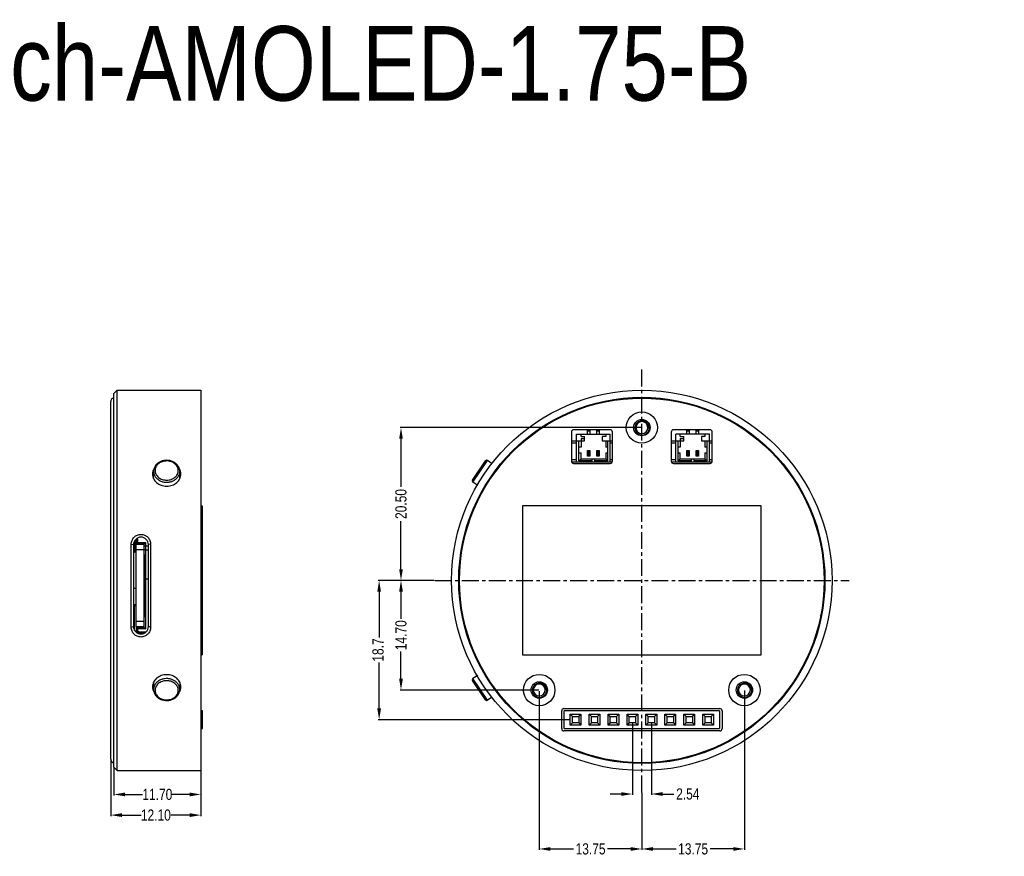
# Model space of a CAD drawing. Header units: millimetres. Extents: x -15 to 291, y -237 to -100.
# Tile 4 of 4: x 159 to 291, y -212 to -100. Entities that reach past the tile are written whole.
import ezdxf

# ---------------------------------------------------------------- set-up
doc = ezdxf.new("R2010")
doc.units = ezdxf.units.MM
doc.header["$LTSCALE"] = 1.21
doc.header["$MEASUREMENT"] = 0
doc.header["$PDMODE"] = 3
doc.header["$PDSIZE"] = 0.3125
doc.linetypes.add('CENTER', pattern=[0.6, 0.375, -0.075, 0.075, -0.075])
doc.layers.get('0').update_dxf_attribs({"linetype": 'CONTINUOUS'})
doc.layers.get('DEFPOINTS').update_dxf_attribs({"linetype": 'CONTINUOUS'})
doc.layers.add('Dim', color=3, linetype='CONTINUOUS', lineweight=25)
doc.layers.add('Text', color=3, linetype='CONTINUOUS', lineweight=25)
doc.layers.add('IMPORTED12', color=7, linetype='CONTINUOUS')
doc.styles.get("Standard").update_dxf_attribs({"font": 'txt', "width": 0.8})
doc.dimstyles.get("Standard").update_dxf_attribs({"dimtxt": 0.15625, "dimasz": 0.1875, "dimexe": 0.125, "dimexo": 0.0625, "dimgap": 0.09, "dimtad": 0, "dimtih": 1, "dimtoh": 1, "dimzin": 4, "dimdsep": 46, "dimtxsty": 'Standard', "dimblk": '_FILLED', "dimblk1": '_FILLED', "dimblk2": '_FILLED', "dimcen": 0.09, "dimazin": 1, "dimtp": 0.01, "dimtm": 0.01, "dimtfac": 1, "dimtofl": 0, "dimtmove": 0, "dimatfit": 3, "dimldrblk": '_FILLED', "dimfxl": 1, "dimtolj": 1, "dimtzin": 4, "dimarcsym": 0})

# ---------------------------------------------------------------- blocks, each defined once
blk = doc.blocks.new('_FILLED')
at = {"color": 0, "linetype": 'ByBlock'}
blk.add_solid([(0, 0), (-1, 0.167), (-1, -0.167)], dxfattribs=at)
blk = doc.blocks.new('*D13')
at = {"layer": 'DEFPOINTS', "color": 0}
for p in [(171.5, -199.78), (183.2, -200.23), (183.2, -203.44)]:
    blk.add_point(p, dxfattribs=at)
at = {"layer": 'Dim', "color": 0, "lineweight": -2}
for p, q in [((171.5, -199.84), (171.5, -203.56)), ((183.2, -200.29), (183.2, -203.56)), ((173, -203.44), (175.36, -203.44)), ((181.7, -203.44), (179.34, -203.44))]:
    blk.add_line(p, q, dxfattribs=at)
at = {"layer": 'Dim', "color": 0, "lineweight": -2, "xscale": 1.5, "yscale": 1.5, "zscale": 1.5, "rotation": 180}
blk.add_blockref('_FILLED', (171.5, -203.44), dxfattribs=at)
at = {"layer": 'Dim', "color": 0, "lineweight": -2, "xscale": 1.5, "yscale": 1.5, "zscale": 1.5}
blk.add_blockref('_FILLED', (183.2, -203.44), dxfattribs=at)
at = {"layer": 'Dim', "color": 0, "insert": (177.35, -203.44), "char_height": 1.5, "attachment_point": 5}
blk.add_mtext('\\A1;11.70', dxfattribs=at)
blk = doc.blocks.new('*D14')
at = {"layer": 'DEFPOINTS', "color": 0}
for p in [(171.1, -198.71), (183.2, -200.23), (183.2, -206.21)]:
    blk.add_point(p, dxfattribs=at)
at = {"layer": 'Dim', "color": 0, "lineweight": -2}
for p, q in [((171.1, -198.77), (171.1, -206.33)), ((183.2, -200.29), (183.2, -206.33)), ((172.6, -206.21), (175.16, -206.21)), ((181.7, -206.21), (179.14, -206.21))]:
    blk.add_line(p, q, dxfattribs=at)
at = {"layer": 'Dim', "color": 0, "lineweight": -2, "xscale": 1.5, "yscale": 1.5, "zscale": 1.5, "rotation": 180}
blk.add_blockref('_FILLED', (171.1, -206.21), dxfattribs=at)
at = {"layer": 'Dim', "color": 0, "lineweight": -2, "xscale": 1.5, "yscale": 1.5, "zscale": 1.5}
blk.add_blockref('_FILLED', (183.2, -206.21), dxfattribs=at)
at = {"layer": 'Dim', "color": 0, "insert": (177.15, -206.21), "char_height": 1.5, "attachment_point": 5}
blk.add_mtext('\\A1;12.10', dxfattribs=at)
blk = doc.blocks.new('*D15')
at = {"layer": 'DEFPOINTS', "color": 0}
for p in [(242.31, -154.23), (210.02, -174.73), (214.56, -174.73)]:
    blk.add_point(p, dxfattribs=at)
at = {"layer": 'Dim', "color": 0, "lineweight": -2}
for p, q in [((242.25, -154.23), (209.9, -154.23)), ((210.02, -155.73), (210.02, -162.19)), ((210.02, -173.23), (210.02, -166.77)), ((214.49, -174.73), (209.9, -174.73))]:
    blk.add_line(p, q, dxfattribs=at)
at = {"layer": 'Dim', "color": 0, "lineweight": -2, "xscale": 1.5, "yscale": 1.5, "zscale": 1.5}
for p, rotation in [((210.02, -154.23), 90), ((210.02, -174.73), 270)]:
    blk.add_blockref('_FILLED', p, dxfattribs=dict(at, rotation=rotation))
at = {"layer": 'Dim', "color": 0, "insert": (210.02, -164.48), "char_height": 1.5, "attachment_point": 5, "rotation": 90}
blk.add_mtext('\\A1;20.50', dxfattribs=at)
blk = doc.blocks.new('*D16')
at = {"layer": 'DEFPOINTS', "color": 0}
for p in [(210.02, -174.73), (214.56, -174.73), (228.57, -189.43)]:
    blk.add_point(p, dxfattribs=at)
at = {"layer": 'Dim', "color": 0, "lineweight": -2}
for p, q in [((214.49, -174.73), (209.9, -174.73)), ((210.02, -176.23), (210.02, -179.89)), ((210.02, -187.93), (210.02, -184.27)), ((228.51, -189.43), (209.9, -189.43))]:
    blk.add_line(p, q, dxfattribs=at)
at = {"layer": 'Dim', "color": 0, "lineweight": -2, "xscale": 1.5, "yscale": 1.5, "zscale": 1.5}
for p, rotation in [((210.02, -174.73), 90), ((210.02, -189.43), 270)]:
    blk.add_blockref('_FILLED', p, dxfattribs=dict(at, rotation=rotation))
at = {"layer": 'Dim', "color": 0, "insert": (210.02, -182.08), "char_height": 1.5, "attachment_point": 5, "rotation": 90}
blk.add_mtext('\\A1;14.70', dxfattribs=at)
blk = doc.blocks.new('*D17')
at = {"layer": 'DEFPOINTS', "color": 0}
for p in [(207.09, -174.73), (214.56, -174.73), (232.71, -193.41)]:
    blk.add_point(p, dxfattribs=at)
at = {"layer": 'Dim', "color": 0, "lineweight": -2}
for p, q in [((214.49, -174.73), (206.97, -174.73)), ((207.09, -176.23), (207.09, -182.38)), ((207.09, -191.91), (207.09, -185.76)), ((232.64, -193.41), (206.97, -193.41))]:
    blk.add_line(p, q, dxfattribs=at)
at = {"layer": 'Dim', "color": 0, "lineweight": -2, "xscale": 1.5, "yscale": 1.5, "zscale": 1.5}
for p, rotation in [((207.09, -174.73), 90), ((207.09, -193.41), 270)]:
    blk.add_blockref('_FILLED', p, dxfattribs=dict(at, rotation=rotation))
at = {"layer": 'Dim', "color": 0, "insert": (206.94, -184.07), "char_height": 1.5, "attachment_point": 5, "rotation": 90}
blk.add_mtext('\\A1;18.7', dxfattribs=at)
blk = doc.blocks.new('*D20')
at = {"layer": 'DEFPOINTS', "color": 0}
for p in [(256.06, -189.43), (242.31, -203.18), (256.06, -210.75)]:
    blk.add_point(p, dxfattribs=at)
at = {"layer": 'Dim', "color": 0, "lineweight": -2}
for p, q in [((256.06, -189.49), (256.06, -210.88)), ((242.31, -203.24), (242.31, -210.88)), ((243.81, -210.75), (246.9, -210.75)), ((254.56, -210.75), (251.48, -210.75))]:
    blk.add_line(p, q, dxfattribs=at)
at = {"layer": 'Dim', "color": 0, "lineweight": -2, "xscale": 1.5, "yscale": 1.5, "zscale": 1.5, "rotation": 180}
blk.add_blockref('_FILLED', (242.31, -210.75), dxfattribs=at)
at = {"layer": 'Dim', "color": 0, "lineweight": -2, "xscale": 1.5, "yscale": 1.5, "zscale": 1.5}
blk.add_blockref('_FILLED', (256.06, -210.75), dxfattribs=at)
at = {"layer": 'Dim', "color": 0, "insert": (249.19, -210.75), "char_height": 1.5, "attachment_point": 5}
blk.add_mtext('\\A1;13.75', dxfattribs=at)
blk = doc.blocks.new('*D21')
at = {"layer": 'DEFPOINTS', "color": 0}
for p in [(228.56, -189.51), (242.31, -203.18), (228.56, -210.75)]:
    blk.add_point(p, dxfattribs=at)
at = {"layer": 'Dim', "color": 0, "lineweight": -2}
for p, q in [((228.56, -189.57), (228.56, -210.88)), ((242.31, -203.24), (242.31, -210.88)), ((230.06, -210.75), (233.15, -210.75)), ((240.81, -210.75), (237.73, -210.75))]:
    blk.add_line(p, q, dxfattribs=at)
at = {"layer": 'Dim', "color": 0, "lineweight": -2, "xscale": 1.5, "yscale": 1.5, "zscale": 1.5, "rotation": 180}
blk.add_blockref('_FILLED', (228.56, -210.75), dxfattribs=at)
at = {"layer": 'Dim', "color": 0, "lineweight": -2, "xscale": 1.5, "yscale": 1.5, "zscale": 1.5}
blk.add_blockref('_FILLED', (242.31, -210.75), dxfattribs=at)
at = {"layer": 'Dim', "color": 0, "insert": (235.44, -210.75), "char_height": 1.5, "attachment_point": 5}
blk.add_mtext('\\A1;13.75', dxfattribs=at)
blk = doc.blocks.new('*D22')
at = {"layer": 'DEFPOINTS', "color": 0}
for p in [(241.05, -193.83), (243.59, -193.83), (243.59, -203.38)]:
    blk.add_point(p, dxfattribs=at)
at = {"layer": 'Dim', "color": 0, "lineweight": -2}
for p, q in [((241.05, -193.89), (241.05, -203.51)), ((243.59, -193.89), (243.59, -203.51)), ((239.55, -203.38), (238.05, -203.38)), ((245.09, -203.38), (246.59, -203.38))]:
    blk.add_line(p, q, dxfattribs=at)
at = {"layer": 'Dim', "color": 0, "lineweight": -2, "xscale": 1.5, "yscale": 1.5, "zscale": 1.5}
blk.add_blockref('_FILLED', (241.05, -203.38), dxfattribs=at)
at = {"layer": 'Dim', "color": 0, "lineweight": -2, "xscale": 1.5, "yscale": 1.5, "zscale": 1.5, "rotation": 180}
blk.add_blockref('_FILLED', (243.59, -203.38), dxfattribs=at)
at = {"layer": 'Dim', "color": 0, "insert": (248.48, -203.38), "char_height": 1.5, "attachment_point": 5}
blk.add_mtext('\\A1;2.54', dxfattribs=at)

msp = doc.modelspace()

# ---------------------------------------------------------------- linework, layer by layer
at = {"color": 6, "linetype": 'CENTER', "ltscale": 5}
for p, q in [((242.314, -203.177), (242.314, -146.218)), ((214.556, -174.731), (270.097, -174.731))]:
    msp.add_line(p, q, dxfattribs=at)
at = {"color": 7, "linetype": 'Continuous'}
for p, q in [((171.501, -149.681), (171.951, -149.231)), ((171.501, -199.781), (171.501, -149.681)), ((171.951, -200.231), (171.951, -149.231)), ((171.951, -149.231), (183.201, -149.231)), ((183.201, -149.231), (183.201, -200.231)), ((171.101, -198.711), (171.101, -150.751)), ((232.864, -154.831), (232.864, -158.731)), ((238.064, -154.531), (233.164, -154.531)), ((233.569, -158.813), (233.569, -155.113)), ((233.569, -155.113), (238.069, -155.113)), ((234.169, -155.413), (234.169, -155.113)), ((234.169, -155.413), (234.644, -155.413)), ((234.169, -155.713), (234.169, -156.863)), ((234.169, -155.713), (234.644, -155.713)), ((234.644, -156.013), (234.644, -155.413)), ((235.034, -155.113), (235.034, -154.613)), ((235.354, -154.613), (235.034, -154.613)), ((235.354, -154.713), (235.034, -154.713)), ((235.354, -154.613), (235.354, -155.113)), ((236.284, -155.113), (236.284, -154.613)), ((236.604, -154.613), (236.284, -154.613)), ((236.604, -154.713), (236.284, -154.713)), ((236.604, -154.613), (236.604, -155.113)), ((236.994, -155.413), (236.994, -156.013)), ((237.469, -155.413), (236.994, -155.413)), ((237.469, -155.113), (237.469, -155.413)), ((238.069, -158.813), (238.069, -155.113)), ((238.364, -158.731), (238.364, -154.831)), ((246.264, -154.831), (246.264, -158.731)), ((251.464, -154.531), (246.564, -154.531)), ((246.87, -158.812), (246.87, -155.112)), ((251.37, -155.112), (246.87, -155.112)), ((247.47, -155.412), (247.47, -155.112)), ((247.47, -155.412), (247.945, -155.412)), ((247.47, -155.712), (247.47, -156.862)), ((247.47, -155.712), (247.945, -155.712)), ((247.945, -156.012), (247.945, -155.412)), ((248.335, -155.112), (248.335, -154.612)), ((248.655, -154.612), (248.335, -154.612)), ((248.655, -154.712), (248.335, -154.712)), ((248.655, -154.612), (248.655, -155.112)), ((249.585, -155.112), (249.585, -154.612)), ((249.905, -154.612), (249.585, -154.612)), ((249.905, -154.712), (249.585, -154.712)), ((249.905, -154.612), (249.905, -155.112)), ((250.295, -155.412), (250.295, -156.012)), ((250.77, -155.412), (250.295, -155.412)), ((250.77, -155.112), (250.77, -155.412)), ((251.37, -158.812), (251.37, -155.112)), ((251.764, -158.731), (251.764, -154.831)), ((232.864, -156.014), (234.644, -156.013)), ((233.569, -156.313), (232.864, -156.314)), ((233.869, -158.713), (233.869, -156.013)), ((234.169, -156.863), (233.869, -156.863)), ((236.994, -156.013), (238.364, -156.013)), ((237.469, -156.013), (237.469, -156.863)), ((237.769, -156.863), (237.469, -156.863)), ((237.769, -158.713), (237.769, -156.013)), ((238.364, -156.313), (238.069, -156.313)), ((246.264, -156.012), (247.945, -156.012)), ((246.87, -156.312), (246.264, -156.312)), ((247.17, -158.712), (247.17, -156.012)), ((247.47, -156.862), (247.17, -156.862)), ((250.295, -156.012), (251.764, -156.012)), ((250.77, -156.012), (250.77, -156.862)), ((251.07, -156.862), (250.77, -156.862)), ((251.07, -158.712), (251.07, -156.012)), ((251.764, -156.312), (251.37, -156.312)), ((233.869, -157.613), (234.169, -157.613)), ((233.869, -158.713), (234.169, -158.413)), ((234.169, -158.413), (234.169, -157.613)), ((234.169, -158.413), (237.469, -158.413)), ((235.034, -158.088), (235.034, -157.288)), ((235.134, -157.388), (235.034, -157.288)), ((235.034, -157.288), (235.354, -157.288)), ((235.134, -157.988), (235.034, -158.088)), ((235.354, -158.088), (235.034, -158.088)), ((235.134, -157.988), (235.134, -157.388)), ((235.134, -157.388), (235.254, -157.388)), ((235.254, -157.988), (235.134, -157.988)), ((235.254, -157.388), (235.354, -157.288)), ((235.254, -157.388), (235.254, -157.988)), ((235.254, -157.988), (235.354, -158.088)), ((235.354, -157.288), (235.354, -158.088)), ((235.619, -158.413), (235.619, -158.813)), ((236.019, -158.813), (236.019, -158.413)), ((236.284, -158.088), (236.284, -157.288)), ((236.384, -157.388), (236.284, -157.288)), ((236.284, -157.288), (236.604, -157.288)), ((236.384, -157.988), (236.284, -158.088)), ((236.604, -158.088), (236.284, -158.088)), ((236.384, -157.988), (236.384, -157.388)), ((236.384, -157.388), (236.504, -157.388)), ((236.504, -157.988), (236.384, -157.988)), ((236.504, -157.388), (236.604, -157.288)), ((236.504, -157.388), (236.504, -157.988)), ((236.504, -157.988), (236.604, -158.088)), ((236.604, -157.288), (236.604, -158.088)), ((237.469, -157.613), (237.469, -158.413)), ((237.469, -157.613), (237.769, -157.613)), ((237.469, -158.413), (237.769, -158.713)), ((247.17, -157.612), (247.47, -157.612)), ((247.17, -158.712), (247.47, -158.412)), ((247.47, -158.412), (247.47, -157.612)), ((247.47, -158.412), (250.77, -158.412)), ((248.335, -158.087), (248.335, -157.287)), ((248.435, -157.387), (248.335, -157.287)), ((248.335, -157.287), (248.655, -157.287)), ((248.435, -157.987), (248.335, -158.087)), ((248.655, -158.087), (248.335, -158.087)), ((248.435, -157.987), (248.435, -157.387)), ((248.435, -157.387), (248.555, -157.387)), ((248.555, -157.987), (248.435, -157.987)), ((248.555, -157.387), (248.655, -157.287)), ((248.555, -157.387), (248.555, -157.987)), ((248.555, -157.987), (248.655, -158.087)), ((248.655, -157.287), (248.655, -158.087)), ((248.92, -158.412), (248.92, -158.812)), ((249.32, -158.812), (249.32, -158.412)), ((249.585, -158.087), (249.585, -157.287)), ((249.585, -157.287), (249.905, -157.287)), ((249.685, -157.387), (249.585, -157.287)), ((249.685, -157.987), (249.585, -158.087)), ((249.905, -158.087), (249.585, -158.087)), ((249.685, -157.987), (249.685, -157.387)), ((249.685, -157.387), (249.805, -157.387)), ((249.805, -157.987), (249.685, -157.987)), ((249.805, -157.387), (249.905, -157.287)), ((249.805, -157.387), (249.805, -157.987)), ((249.805, -157.987), (249.905, -158.087)), ((249.905, -157.287), (249.905, -158.087)), ((250.77, -157.612), (250.77, -158.412)), ((250.77, -157.612), (251.07, -157.612)), ((250.77, -158.412), (251.07, -158.712)), ((219.599, -161.286), (221.338, -158.707)), ((219.653, -161.563), (221.616, -158.653)), ((222.249, -159.08), (221.616, -158.653)), ((232.864, -158.514), (233.569, -158.513)), ((232.88, -158.814), (238.348, -158.813)), ((233.164, -159.031), (238.064, -159.031)), ((235.619, -158.713), (233.869, -158.713)), ((237.769, -158.713), (236.019, -158.713)), ((238.069, -158.513), (238.364, -158.513)), ((246.264, -158.512), (246.87, -158.512)), ((246.28, -158.812), (251.748, -158.812)), ((246.564, -159.031), (251.464, -159.031)), ((248.92, -158.712), (247.17, -158.712)), ((251.07, -158.712), (249.32, -158.712)), ((251.37, -158.512), (251.764, -158.512)), ((176.846, -161.045), (176.846, -160.108)), ((180.356, -161.036), (180.356, -160.108)), ((220.301, -162), (219.653, -161.563)), ((183.201, -164.731), (183.351, -164.731)), ((183.351, -164.731), (183.351, -184.731)), ((226.314, -164.731), (226.314, -184.731)), ((258.314, -164.731), (226.314, -164.731)), ((258.314, -184.731), (258.314, -164.731)), ((173.851, -181.005), (173.851, -169.874)), ((173.851, -169.874), (174.151, -169.931)), ((174.151, -169.931), (174.151, -180.931)), ((174.301, -169.426), (174.301, -171.008)), ((174.501, -180.931), (174.501, -169.186)), ((175.601, -169.931), (174.501, -169.931)), ((174.551, -169.931), (174.551, -169.137)), ((174.551, -169.181), (174.671, -169.181)), ((174.671, -169.181), (174.671, -169.931)), ((174.701, -169.931), (174.701, -169.052)), ((175.801, -169.681), (174.701, -169.681)), ((175.601, -169.881), (174.701, -169.881)), ((174.751, -169.931), (174.751, -169.881)), ((175.801, -169.681), (175.601, -169.881)), ((175.601, -181.031), (175.601, -169.881)), ((175.601, -170.08), (176.151, -170.08)), ((175.801, -181.231), (175.801, -169.681)), ((176.451, -169.874), (176.151, -169.931)), ((176.151, -180.931), (176.151, -169.931)), ((176.451, -169.874), (176.451, -181.005)), ((174.301, -171.008), (174.151, -171.008)), ((175.601, -170.631), (174.501, -170.631)), ((175.801, -170.694), (175.601, -170.571)), ((175.601, -171.281), (175.701, -171.281)), ((175.601, -171.381), (175.701, -171.381)), ((175.701, -171.281), (175.701, -179.581)), ((176.151, -170.694), (175.801, -170.694)), ((266.43, -170.703), (266.517, -170.703)), ((266.501, -171.561), (266.614, -171.561)), ((175.701, -174.531), (176.151, -174.531)), ((174.151, -175.754), (174.501, -175.754)), ((174.501, -178.015), (174.303, -178.015)), ((174.303, -181.439), (174.303, -178.015)), ((174.303, -178.115), (174.501, -178.115)), ((266.498, -177.941), (266.611, -177.941)), ((175.601, -179.481), (175.701, -179.481)), ((266.419, -178.799), (266.507, -178.799)), ((175.601, -180.231), (174.501, -180.231)), ((175.601, -179.581), (175.701, -179.581)), ((173.851, -181.005), (174.151, -180.931)), ((174.501, -180.931), (175.601, -180.931)), ((174.551, -181.531), (174.551, -180.931)), ((174.644, -181.743), (174.569, -181.743)), ((174.671, -180.931), (174.671, -181.531)), ((174.701, -181.531), (174.671, -181.531)), ((174.701, -181.531), (174.701, -180.931)), ((175.601, -181.031), (174.701, -181.031)), ((175.801, -181.231), (174.701, -181.231)), ((174.901, -181.661), (174.701, -181.461)), ((174.829, -181.681), (174.829, -181.589)), ((174.851, -181.681), (175.796, -181.681)), ((174.851, -181.711), (174.851, -181.681)), ((175.765, -181.711), (174.851, -181.711)), ((175.56, -181.831), (174.851, -181.831)), ((175.817, -181.661), (174.901, -181.661)), ((174.951, -181.671), (174.954, -181.661)), ((174.951, -181.68), (174.951, -181.671)), ((175.001, -181.031), (175.001, -180.931)), ((175.351, -181.671), (175.348, -181.661)), ((175.351, -181.68), (175.351, -181.671)), ((175.46, -181.681), (175.401, -181.661)), ((175.401, -181.661), (175.401, -181.681)), ((175.601, -181.031), (175.801, -181.231)), ((176.451, -181.005), (176.151, -180.931)), ((183.201, -184.731), (183.351, -184.731)), ((226.314, -184.731), (258.314, -184.731)), ((220.301, -187.462), (219.653, -187.899)), ((176.846, -188.426), (176.846, -189.354)), ((180.356, -188.417), (180.356, -189.354)), ((221.338, -190.755), (219.599, -188.177)), ((221.616, -190.809), (219.653, -187.899)), ((222.249, -190.382), (221.616, -190.809)), ((183.401, -192.211), (183.201, -192.211)), ((183.401, -194.611), (183.401, -192.211)), ((231.564, -194.611), (231.564, -192.211)), ((231.864, -191.911), (252.764, -191.911)), ((252.742, -192.21), (231.892, -192.211)), ((231.892, -194.611), (231.892, -192.211)), ((233.007, -192.991), (232.707, -192.691)), ((232.707, -192.691), (234.147, -192.691)), ((232.707, -194.131), (232.707, -192.691)), ((233.847, -192.991), (234.147, -192.691)), ((234.147, -192.691), (234.147, -194.131)), ((235.247, -192.691), (236.687, -192.691)), ((235.547, -192.991), (235.247, -192.691)), ((235.247, -194.131), (235.247, -192.691)), ((236.387, -192.991), (236.687, -192.691)), ((236.687, -192.691), (236.687, -194.131)), ((237.787, -192.691), (239.227, -192.691)), ((238.087, -192.991), (237.787, -192.691)), ((237.787, -194.131), (237.787, -192.691)), ((238.927, -192.991), (239.227, -192.691)), ((239.227, -192.691), (239.227, -194.131)), ((240.327, -192.691), (241.767, -192.691)), ((240.627, -192.991), (240.327, -192.691)), ((240.327, -194.131), (240.327, -192.691)), ((241.467, -192.991), (241.767, -192.691)), ((241.767, -192.691), (241.767, -194.131)), ((242.867, -192.691), (244.307, -192.691)), ((243.167, -192.991), (242.867, -192.691)), ((242.867, -194.131), (242.867, -192.691)), ((244.007, -192.991), (244.307, -192.691)), ((244.307, -192.691), (244.307, -194.131)), ((245.407, -192.69), (246.847, -192.69)), ((245.707, -192.99), (245.407, -192.69)), ((245.407, -194.13), (245.407, -192.69)), ((246.547, -192.99), (246.847, -192.69)), ((246.847, -192.69), (246.847, -194.13)), ((247.947, -192.69), (249.387, -192.69)), ((248.247, -192.99), (247.947, -192.69)), ((247.947, -194.13), (247.947, -192.69)), ((249.087, -192.99), (249.387, -192.69)), ((249.387, -192.69), (249.387, -194.13)), ((250.487, -192.69), (251.927, -192.69)), ((250.787, -192.99), (250.487, -192.69)), ((250.487, -194.13), (250.487, -192.69)), ((251.627, -192.99), (251.927, -192.69)), ((251.927, -192.69), (251.927, -194.13)), ((252.742, -192.21), (252.742, -194.61)), ((253.064, -192.211), (253.064, -194.611)), ((233.007, -193.831), (232.707, -194.131)), ((233.007, -192.991), (233.847, -192.991)), ((233.007, -193.831), (233.007, -192.991)), ((233.847, -193.831), (233.007, -193.831)), ((233.847, -192.991), (233.847, -193.831)), ((233.847, -193.831), (234.147, -194.131)), ((235.547, -193.831), (235.247, -194.131)), ((235.547, -192.991), (236.387, -192.991)), ((235.547, -193.831), (235.547, -192.991)), ((236.387, -193.831), (235.547, -193.831)), ((236.387, -192.991), (236.387, -193.831)), ((236.387, -193.831), (236.687, -194.131)), ((238.087, -193.831), (237.787, -194.131)), ((238.087, -192.991), (238.927, -192.991)), ((238.087, -193.831), (238.087, -192.991)), ((238.927, -193.831), (238.087, -193.831)), ((238.927, -192.991), (238.927, -193.831)), ((238.927, -193.831), (239.227, -194.131)), ((240.627, -193.831), (240.327, -194.131)), ((240.627, -192.991), (241.467, -192.991)), ((240.627, -193.831), (240.627, -192.991)), ((241.467, -193.831), (240.627, -193.831)), ((241.467, -192.991), (241.467, -193.831)), ((241.467, -193.831), (241.767, -194.131)), ((243.167, -193.831), (242.867, -194.131)), ((243.167, -192.991), (244.007, -192.991)), ((243.167, -193.831), (243.167, -192.991)), ((244.007, -193.831), (243.167, -193.831)), ((244.007, -192.991), (244.007, -193.831)), ((244.007, -193.831), (244.307, -194.131)), ((245.707, -193.83), (245.407, -194.13)), ((245.707, -192.99), (246.547, -192.99)), ((245.707, -193.83), (245.707, -192.99)), ((246.547, -193.83), (245.707, -193.83)), ((246.547, -192.99), (246.547, -193.83)), ((246.547, -193.83), (246.847, -194.13)), ((248.247, -193.83), (247.947, -194.13)), ((248.247, -192.99), (249.087, -192.99)), ((248.247, -193.83), (248.247, -192.99)), ((249.087, -193.83), (248.247, -193.83)), ((249.087, -192.99), (249.087, -193.83)), ((249.087, -193.83), (249.387, -194.13)), ((250.787, -193.83), (250.487, -194.13)), ((250.787, -192.99), (251.627, -192.99)), ((250.787, -193.83), (250.787, -192.99)), ((251.627, -193.83), (250.787, -193.83)), ((251.627, -192.99), (251.627, -193.83)), ((251.627, -193.83), (251.927, -194.13)), ((183.201, -194.611), (183.401, -194.611)), ((252.764, -194.911), (231.864, -194.911)), ((231.892, -194.611), (252.742, -194.61)), ((234.147, -194.131), (232.707, -194.131)), ((236.687, -194.131), (235.247, -194.131)), ((239.227, -194.131), (237.787, -194.131)), ((241.767, -194.131), (240.327, -194.131)), ((244.307, -194.131), (242.867, -194.131)), ((246.847, -194.13), (245.407, -194.13)), ((249.387, -194.13), (247.947, -194.13)), ((251.927, -194.13), (250.487, -194.13)), ((171.501, -199.781), (171.951, -200.231)), ((171.951, -200.231), (183.201, -200.231))]:
    msp.add_line(p, q, dxfattribs=at)
for centre, radius in [((242.314, -174.731), 25.5), ((242.314, -174.731), 24.55), ((242.314, -174.731), 24.45), ((242.314, -154.231), 2.1), ((242.314, -154.231), 1.1), ((228.564, -189.431), 2.1), ((256.064, -189.431), 2.1), ((228.564, -189.431), 1.1), ((256.064, -189.431), 1.1)]:
    msp.add_circle(centre, radius, dxfattribs=at)
for centre, radius, start, end in [((171.601, -150.751), 0.5, 101.75907, 180), ((242.314, -154.231), 0.8, 0.50743, 180.0061), ((242.314, -154.231), 0.8, 180.34164, 0.17528), ((242.311, -154.231), 0.797, 180.00524, 180.34134), ((242.314, -154.231), 1, 270.51053, 90.51053), ((242.319, -154.231), 0.795, 0.17327, 0.51049), ((233.164, -154.831), 0.3, 90, 180), ((238.064, -154.831), 0.3, 0, 90), ((246.564, -154.831), 0.3, 90, 180), ((251.464, -154.831), 0.3, 0, 90), ((257.314, -158.231), 2.25, 26.10315, 36.25682), ((221.504, -158.819), 0.2, 56, 146), ((233.164, -158.731), 0.3, 180, 270), ((238.064, -158.731), 0.3, 270, 0), ((246.564, -158.731), 0.3, 180, 270), ((251.464, -158.731), 0.3, 270, 0), ((178.011, -160.474), 1.31, 161.94681, 179.92317), ((178.049, -160.488), 1.35, 151.84262, 161.85271), ((178.099, -161.419), 1.402, 154.75405, 160.01861), ((179.15, -160.489), 1.353, 17.43831, 29.15188), ((179.096, -161.422), 1.409, 20.43705, 26.58437), ((179.194, -160.473), 1.307, 0.05726, 17.34616), ((219.765, -161.397), 0.2, 146, 236), ((175.151, -169.931), 1, 0, 180), ((264.692, -171.231), 2, 30.9359, 37.9972), ((174.303, -178.414), 0.4, 89.99999, 112.27177), ((174.303, -178.415), 0.4, 89.99999, 112.27241), ((264.692, -178.231), 2, 322.0028, 329.0641), ((175.151, -180.931), 1, 180, 0), ((174.851, -181.531), 0.3, 180, 270), ((174.851, -181.531), 0.18, 180, 270), ((174.851, -181.531), 0.15, 180, 270), ((178.106, -188.041), 1.409, 200.44074, 206.58436), ((179.103, -188.043), 1.402, 334.75404, 340.02096), ((219.765, -188.065), 0.2, 124, 214), ((228.564, -189.431), 0.8, 0.50743, 180.0061), ((228.564, -189.431), 1, 270.51053, 90.51053), ((256.064, -189.431), 0.8, 0.50743, 180.0061), ((256.064, -189.431), 1, 270.51053, 90.51053), ((178.009, -188.989), 1.307, 180.05721, 197.34834), ((179.153, -188.974), 1.351, 331.79791, 341.85212), ((179.191, -188.989), 1.31, 341.94681, 359.92317), ((228.564, -189.431), 0.8, 180.34164, 0.17528), ((228.561, -189.431), 0.797, 180.00524, 180.34134), ((228.569, -189.431), 0.795, 0.17327, 0.51049), ((256.064, -189.431), 0.8, 180.34164, 0.17528), ((256.061, -189.431), 0.797, 180.00524, 180.34134), ((256.069, -189.431), 0.795, 0.17327, 0.51049), ((221.504, -190.643), 0.2, 214, 304), ((231.864, -192.211), 0.3, 90, 180), ((252.764, -192.211), 0.3, 0, 90), ((231.864, -194.611), 0.3, 180, 270), ((252.764, -194.611), 0.3, 270, 0), ((171.601, -198.711), 0.5, 180, 258.24093)]:
    msp.add_arc(centre, radius, start, end, dxfattribs=at)
msp.add_ellipse((174.671, -169.031), major_axis=(0, 0.15), ratio=1, start_param=-3.1415927, end_param=-2.9402347, dxfattribs=at)
for points, knots in [([(241.38, -154.266), (241.379, -154.328), (241.391, -154.453), (241.445, -154.632), (241.532, -154.798), (241.65, -154.944), (241.794, -155.064), (241.958, -155.155), (242.137, -155.213), (242.261, -155.229), (242.323, -155.231)], [0, 0, 0, 0, 0.1249831, 0.2499712, 0.3749644, 0.4999625, 0.6249648, 0.7499736, 0.8749811, 1, 1, 1, 1]), ([(243.114, -154.224), (243.116, -154.167), (243.109, -154.052), (243.062, -153.885), (242.981, -153.732), (242.87, -153.6), (242.735, -153.492), (242.58, -153.415), (242.413, -153.37), (242.241, -153.359), (242.069, -153.382), (241.906, -153.438), (241.756, -153.525), (241.626, -153.638), (241.52, -153.774), (241.441, -153.928), (241.392, -154.094), (241.38, -154.209), (241.38, -154.266)], [0, 0, 0, 0, 0.0624772, 0.1249527, 0.1874364, 0.2499226, 0.3124127, 0.3749061, 0.4374027, 0.4999025, 0.5624052, 0.6249109, 0.6874193, 0.7499304, 0.8124442, 0.8749604, 0.937479, 1, 1, 1, 1]), ([(242.305, -153.231), (242.364, -153.238), (242.481, -153.263), (242.647, -153.331), (242.797, -153.43), (242.925, -153.556), (243.026, -153.704), (243.095, -153.87), (243.127, -154.046), (243.123, -154.165), (243.114, -154.224)], [0, 0, 0, 0, 0.125241, 0.2504212, 0.3755469, 0.5006032, 0.625586, 0.7504875, 0.8752903, 1, 1, 1, 1]), ([(179.248, -158.724), (179.115, -158.679), (178.838, -158.618), (178.415, -158.613), (178.001, -158.693), (177.681, -158.829), (177.453, -158.976), (177.3, -159.102), (177.165, -159.244), (177.052, -159.4), (176.961, -159.566), (176.895, -159.742), (176.855, -159.923), (176.846, -160.047), (176.846, -160.108)], [0, 0, 0, 0, 0.1308408, 0.2628039, 0.3938823, 0.5222694, 0.5851523, 0.6469903, 0.7077799, 0.7675819, 0.8265156, 0.8847521, 0.9425008, 1, 1, 1, 1]), ([(179.184, -158.801), (179.089, -158.769), (178.892, -158.722), (178.588, -158.699), (178.285, -158.726), (177.993, -158.801), (177.725, -158.922), (177.489, -159.083), (177.296, -159.281), (177.175, -159.471), (177.107, -159.631), (177.071, -159.755), (177.05, -159.88), (177.044, -160.007), (177.052, -160.134), (177.076, -160.26), (177.115, -160.382), (177.186, -160.542), (177.31, -160.73), (177.508, -160.925), (177.747, -161.083), (177.925, -161.16), (178.018, -161.192)], [0, 0, 0, 0, 0.0673129, 0.1353937, 0.2034396, 0.270651, 0.3363288, 0.3999676, 0.4613392, 0.5205544, 0.5495328, 0.5781758, 0.6065893, 0.6348904, 0.6632021, 0.6916469, 0.7203404, 0.7493859, 0.8087729, 0.8703399, 0.934167, 1, 1, 1, 1]), ([(178.018, -161.192), (178.113, -161.223), (178.31, -161.271), (178.614, -161.294), (178.917, -161.267), (179.209, -161.192), (179.477, -161.071), (179.713, -160.909), (179.907, -160.712), (180.027, -160.522), (180.095, -160.362), (180.131, -160.238), (180.152, -160.112), (180.159, -159.986), (180.15, -159.859), (180.126, -159.733), (180.087, -159.61), (180.016, -159.451), (179.892, -159.263), (179.694, -159.068), (179.456, -158.91), (179.277, -158.833), (179.184, -158.801)], [0, 0, 0, 0, 0.0673129, 0.1353937, 0.2034396, 0.270651, 0.3363288, 0.3999676, 0.4613392, 0.5205544, 0.5495328, 0.5781758, 0.6065893, 0.6348904, 0.6632021, 0.6916469, 0.7203404, 0.7493859, 0.8087729, 0.8703399, 0.934167, 1, 1, 1, 1]), ([(180.356, -160.108), (180.356, -160.033), (180.343, -159.883), (180.283, -159.663), (180.185, -159.454), (180.053, -159.261), (179.889, -159.087), (179.697, -158.937), (179.482, -158.813), (179.327, -158.75), (179.248, -158.724)], [0, 0, 0, 0, 0.1187859, 0.2383366, 0.3593584, 0.4824334, 0.6079666, 0.7361446, 0.866915, 1, 1, 1, 1]), ([(176.701, -160.472), (176.701, -160.68), (176.809, -161.116), (177.241, -161.649), (177.868, -162.004), (178.601, -162.129), (179.334, -162.004), (179.961, -161.65), (180.327, -161.195), (180.476, -160.786), (180.501, -160.575), (180.501, -160.472)], [0, 0, 0, 0, 0.1140081, 0.2355471, 0.3651588, 0.4996256, 0.6340931, 0.7637053, 0.8852558, 0.943328, 1, 1, 1, 1]), ([(176.846, -160.108), (176.846, -160.18), (176.859, -160.325), (176.917, -160.537), (177.012, -160.739), (177.143, -160.927), (177.305, -161.097), (177.495, -161.245), (177.709, -161.368), (177.864, -161.43), (177.943, -161.457)], [0, 0, 0, 0, 0.1163438, 0.2338225, 0.3534416, 0.4759735, 0.6018927, 0.7313529, 0.8641963, 1, 1, 1, 1]), ([(177.943, -161.457), (178.077, -161.502), (178.356, -161.564), (178.784, -161.57), (179.202, -161.491), (179.524, -161.356), (179.753, -161.211), (179.907, -161.086), (180.041, -160.947), (180.153, -160.795), (180.243, -160.633), (180.308, -160.462), (180.347, -160.287), (180.356, -160.168), (180.356, -160.108)], [0, 0, 0, 0, 0.1326258, 0.2666598, 0.3996372, 0.5292891, 0.5924257, 0.6542002, 0.7145755, 0.7735984, 0.8314017, 0.8882016, 0.9442867, 1, 1, 1, 1]), ([(173.851, -169.874), (173.851, -169.7), (173.921, -169.349), (174.217, -168.91), (174.651, -168.624), (175.154, -168.526), (175.656, -168.626), (176.09, -168.915), (176.382, -169.353), (176.451, -169.702), (176.451, -169.874)], [0, 0, 0, 0, 0.1281782, 0.2551215, 0.3790583, 0.5006811, 0.6223607, 0.7462802, 0.8736617, 1, 1, 1, 1]), ([(174.303, -178.115), (174.29, -178.115), (174.238, -178.117), (174.187, -178.126), (174.151, -178.137)], [0, 0, 0, 0, 0.2558969, 1, 1, 1, 1]), ([(176.451, -181.005), (176.451, -181.181), (176.38, -181.534), (176.081, -181.973), (175.647, -182.256), (175.148, -182.353), (174.65, -182.254), (174.216, -181.968), (173.921, -181.53), (173.851, -181.179), (173.851, -181.005)], [0, 0, 0, 0, 0.1292497, 0.2566811, 0.3801784, 0.5006429, 0.6211606, 0.7446622, 0.8724817, 1, 1, 1, 1]), ([(180.501, -188.991), (180.501, -188.782), (180.393, -188.346), (179.961, -187.814), (179.334, -187.458), (178.601, -187.334), (177.868, -187.459), (177.241, -187.813), (176.875, -188.267), (176.726, -188.676), (176.701, -188.887), (176.701, -188.991)], [0, 0, 0, 0, 0.1140085, 0.2355476, 0.3651594, 0.4996264, 0.6340938, 0.7637057, 0.885256, 0.9433281, 1, 1, 1, 1]), ([(177.895, -188.022), (177.818, -188.05), (177.67, -188.115), (177.465, -188.239), (177.283, -188.386), (177.128, -188.554), (177.004, -188.738), (176.914, -188.936), (176.858, -189.143), (176.846, -189.284), (176.846, -189.354)], [0, 0, 0, 0, 0.1356207, 0.2682566, 0.397545, 0.5233739, 0.6459247, 0.7656756, 0.883379, 1, 1, 1, 1]), ([(177.975, -188.286), (177.884, -188.319), (177.708, -188.401), (177.475, -188.565), (177.284, -188.764), (177.167, -188.955), (177.102, -189.117), (177.067, -189.241), (177.048, -189.367), (177.044, -189.494), (177.055, -189.62), (177.08, -189.745), (177.121, -189.868), (177.194, -190.027), (177.322, -190.214), (177.522, -190.406), (177.764, -190.562), (178.036, -190.676), (178.33, -190.744), (178.634, -190.763), (178.937, -190.733), (179.133, -190.68), (179.227, -190.646)], [0, 0, 0, 0, 0.0655563, 0.1290486, 0.1902702, 0.2493556, 0.2782842, 0.3068905, 0.3352822, 0.3635776, 0.3919, 0.4203712, 0.4491057, 0.4782046, 0.537726, 0.5994439, 0.663415, 0.7293643, 0.7967511, 0.8648551, 0.9328697, 1, 1, 1, 1]), ([(180.356, -189.354), (180.356, -189.294), (180.347, -189.173), (180.306, -188.995), (180.239, -188.822), (180.147, -188.658), (180.031, -188.504), (179.894, -188.364), (179.736, -188.239), (179.501, -188.095), (179.171, -187.962), (178.745, -187.889), (178.311, -187.904), (178.029, -187.973), (177.895, -188.022)], [0, 0, 0, 0, 0.0556756, 0.1117341, 0.1685275, 0.2263505, 0.2854215, 0.3458712, 0.4077403, 0.4709826, 0.6008259, 0.7338839, 0.8677858, 1, 1, 1, 1]), ([(179.227, -190.646), (179.319, -190.613), (179.494, -190.531), (179.727, -190.367), (179.918, -190.167), (180.035, -189.976), (180.101, -189.815), (180.135, -189.691), (180.154, -189.565), (180.158, -189.438), (180.147, -189.312), (180.122, -189.186), (180.081, -189.064), (180.008, -188.905), (179.88, -188.718), (179.68, -188.526), (179.438, -188.37), (179.166, -188.256), (178.872, -188.188), (178.568, -188.169), (178.265, -188.199), (178.069, -188.251), (177.975, -188.286)], [0, 0, 0, 0, 0.0655563, 0.1290486, 0.1902702, 0.2493556, 0.2782842, 0.3068905, 0.3352822, 0.3635776, 0.3919, 0.4203712, 0.4491057, 0.4782046, 0.537726, 0.5994439, 0.663415, 0.7293643, 0.7967511, 0.8648551, 0.9328697, 1, 1, 1, 1]), ([(229.364, -189.424), (229.366, -189.367), (229.359, -189.252), (229.312, -189.085), (229.231, -188.932), (229.12, -188.8), (228.985, -188.692), (228.83, -188.615), (228.663, -188.57), (228.491, -188.559), (228.319, -188.582), (228.156, -188.638), (228.006, -188.725), (227.876, -188.838), (227.77, -188.974), (227.691, -189.128), (227.642, -189.294), (227.63, -189.409), (227.63, -189.466)], [0, 0, 0, 0, 0.0624772, 0.1249527, 0.1874364, 0.2499226, 0.3124127, 0.3749061, 0.4374027, 0.4999025, 0.5624052, 0.6249109, 0.6874193, 0.7499304, 0.8124442, 0.8749604, 0.937479, 1, 1, 1, 1]), ([(228.555, -188.431), (228.614, -188.438), (228.731, -188.463), (228.897, -188.532), (229.047, -188.63), (229.175, -188.756), (229.276, -188.904), (229.345, -189.07), (229.377, -189.246), (229.373, -189.365), (229.364, -189.424)], [0, 0, 0, 0, 0.125241, 0.2504212, 0.3755469, 0.5006032, 0.625586, 0.7504875, 0.8752903, 1, 1, 1, 1]), ([(256.864, -189.424), (256.866, -189.367), (256.859, -189.252), (256.812, -189.085), (256.731, -188.932), (256.62, -188.8), (256.485, -188.692), (256.33, -188.615), (256.163, -188.57), (255.991, -188.559), (255.819, -188.582), (255.656, -188.638), (255.506, -188.725), (255.376, -188.838), (255.27, -188.974), (255.191, -189.128), (255.142, -189.294), (255.13, -189.409), (255.13, -189.466)], [0, 0, 0, 0, 0.0624772, 0.1249527, 0.1874364, 0.2499226, 0.3124127, 0.3749061, 0.4374027, 0.4999025, 0.5624052, 0.6249109, 0.6874193, 0.7499304, 0.8124442, 0.8749604, 0.937479, 1, 1, 1, 1]), ([(256.055, -188.431), (256.114, -188.438), (256.231, -188.463), (256.397, -188.532), (256.547, -188.63), (256.675, -188.756), (256.776, -188.904), (256.845, -189.07), (256.877, -189.246), (256.873, -189.365), (256.864, -189.424)], [0, 0, 0, 0, 0.125241, 0.2504212, 0.3755469, 0.5006032, 0.625586, 0.7504875, 0.8752903, 1, 1, 1, 1]), ([(176.761, -189.379), (176.781, -189.445), (176.816, -189.532), (176.859, -189.614), (176.871, -189.634)], [0, 0, 0, 0, 0.7479805, 1, 1, 1, 1]), ([(176.846, -189.354), (176.846, -189.416), (176.855, -189.542), (176.897, -189.726), (176.965, -189.904), (177.058, -190.073), (177.175, -190.23), (177.313, -190.372), (177.471, -190.499), (177.704, -190.645), (178.031, -190.779), (178.453, -190.853), (178.883, -190.839), (179.162, -190.771), (179.295, -190.722)], [0, 0, 0, 0, 0.0574698, 0.1151965, 0.1734252, 0.2323702, 0.2922051, 0.353049, 0.4149588, 0.4779247, 0.606468, 0.7376188, 0.8694831, 1, 1, 1, 1]), ([(179.295, -190.722), (179.372, -190.694), (179.521, -190.629), (179.727, -190.504), (179.911, -190.354), (180.067, -190.183), (180.194, -189.993), (180.287, -189.789), (180.343, -189.574), (180.356, -189.427), (180.356, -189.354)], [0, 0, 0, 0, 0.1329263, 0.2635261, 0.3915719, 0.5170436, 0.640144, 0.7612758, 0.8810021, 1, 1, 1, 1]), ([(227.63, -189.466), (227.629, -189.528), (227.641, -189.653), (227.695, -189.832), (227.782, -189.998), (227.9, -190.144), (228.044, -190.264), (228.208, -190.355), (228.387, -190.413), (228.511, -190.429), (228.573, -190.431)], [0, 0, 0, 0, 0.1249831, 0.2499712, 0.3749644, 0.4999625, 0.6249648, 0.7499736, 0.8749811, 1, 1, 1, 1]), ([(255.13, -189.466), (255.129, -189.528), (255.141, -189.653), (255.195, -189.832), (255.282, -189.998), (255.4, -190.144), (255.544, -190.264), (255.708, -190.355), (255.887, -190.413), (256.011, -190.429), (256.073, -190.431)], [0, 0, 0, 0, 0.1249831, 0.2499712, 0.3749644, 0.4999625, 0.6249648, 0.7499736, 0.8749811, 1, 1, 1, 1])]:
    msp.add_open_spline(points, degree=3, knots=knots, dxfattribs=at)
at = {"layer": 'IMPORTED12', "color": 6, "linetype": 'Continuous'}
msp.add_line((175.801, -181.231), (175.801, -181.081), dxfattribs=at)

# ---------------------------------------------------------------- texts
at = {"layer": 'Text', "insert": (82.458, -100.383), "char_height": 10, "width": 34.13333, "attachment_point": 1}
msp.add_mtext('{\\fArial|b0|i0|c0|p0;\\C1;ESP32-S3-Touch-AMOLED-1.75-B}', dxfattribs=at)

# ---------------------------------------------------------------- dimensions: what is measured, and where the dimension line sits
at = {"layer": 'Dim'}
for base, p1, override, picture, middle in [((210.022, -174.731), (242.314, -154.231), {"dimtxt": 1.5, "dimasz": 1.5, "dimtih": 0, "dimtoh": 0, "dimzin": 0, "dimcen": 0.198, "dimadec": 0, "dimazin": 0, "dimtp": 0, "dimtm": 0, "dimtdec": 4, "dimtzin": 0}, '*D15', (210.022, -164.481)), ((207.091, -174.731), (232.707, -193.411), {"dimtxt": 1.5, "dimasz": 1.5, "dimgap": 0.09, "dimtad": 0, "dimjust": 0, "dimtih": 0, "dimtoh": 0, "dimdec": 1, "dimlfac": 1, "dimzin": 0, "dimpost": '<>', "dimcen": 0.198, "dimse1": 0, "dimse2": 0, "dimsd1": 0, "dimsd2": 0, "dimadec": 0, "dimazin": 0, "dimtp": 0, "dimtm": 0, "dimtdec": 4, "dimtofl": 0, "dimtvp": 0.1, "dimtzin": 0}, '*D17', (206.941, -184.071)), ((210.022, -174.731), (228.569, -189.431), {"dimtxt": 1.5, "dimasz": 1.5, "dimtih": 0, "dimtoh": 0, "dimzin": 0, "dimcen": 0.198, "dimadec": 0, "dimazin": 0, "dimtp": 0, "dimtm": 0, "dimtdec": 4, "dimtzin": 0}, '*D16', (210.022, -182.081))]:
    dim = msp.add_linear_dim(base=base, p1=p1, p2=(214.556, -174.731), angle=90, dimstyle='Standard', override=override, dxfattribs=at)
    dim.commit()
    dim.dimension.update_dxf_attribs({"geometry": picture, "text_midpoint": middle})
for base, p1, p2, picture, middle in [((228.564, -210.751), (242.314, -203.177), (228.564, -189.512), '*D21', (235.439, -210.751)), ((256.064, -210.751), (242.314, -203.177), (256.064, -189.431), '*D20', (249.189, -210.751)), ((243.587, -203.383), (241.047, -193.831), (243.587, -193.831), '*D22', (248.477, -203.383)), ((183.201, -206.21), (171.101, -198.711), (183.201, -200.231), '*D14', (177.151, -206.21)), ((183.201, -203.437), (171.501, -199.781), (183.201, -200.231), '*D13', (177.351, -203.437))]:
    dim = msp.add_linear_dim(base=base, p1=p1, p2=p2, dimstyle='Standard', override={"dimtxt": 1.5, "dimasz": 1.5, "dimtih": 0, "dimtoh": 0, "dimzin": 0, "dimcen": 0.198, "dimadec": 0, "dimazin": 0, "dimtp": 0, "dimtm": 0, "dimtdec": 4, "dimtzin": 0}, dxfattribs=at)
    dim.commit()
    dim.dimension.update_dxf_attribs({"geometry": picture, "text_midpoint": middle})

doc.saveas('drawing.dxf')
